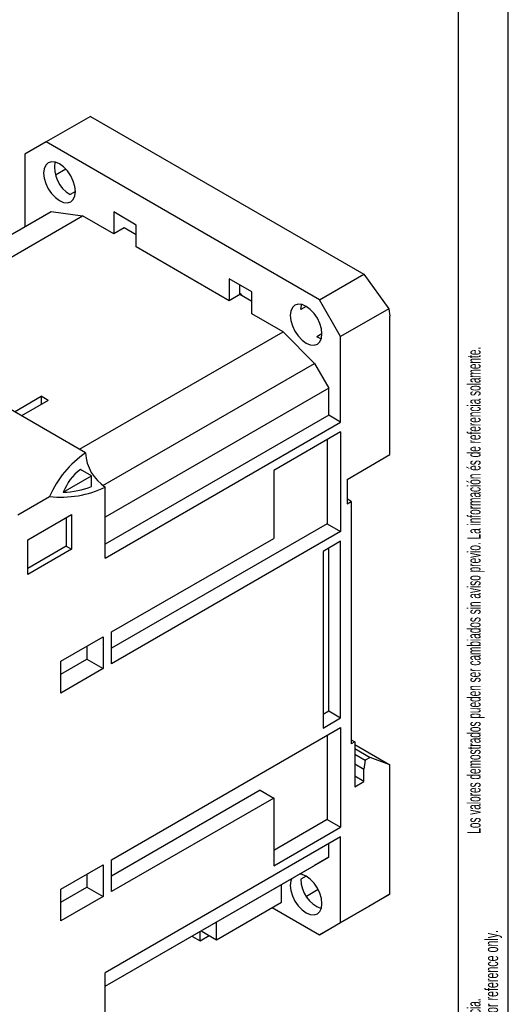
# Model space of a CAD drawing. Header units: millimetres. Extents: x 0 to 420, y 0 to 297.
# Tile 7 of 16: x 371 to 420, y 51 to 150. Entities that reach past the tile are written whole.
import ezdxf

# ---------------------------------------------------------------- set-up
doc = ezdxf.new("R2010")
doc.units = ezdxf.units.MM
doc.layers.add('FORMATO', color=7, linetype='Continuous')
doc.styles.add('SLDTEXTSTYLE1', font='TXT', dxfattribs={"width": 0.605})
doc.styles.add('SLDTEXTSTYLE2', font='TXT', dxfattribs={"width": 0.569583})

# ---------------------------------------------------------------- blocks, each defined once
blk = doc.blocks.new('SW_NOTE_0')
at = {"color": 0, "linetype": 'Continuous', "lineweight": 0, "attachment_point": 1, "rotation": 90}
for s, insert, char_height, style in [('Sujeito a alteração sem aviso prévio. As informações contidas são valores de referência.                                                           Los valores demostrados pueden ser cambiados sin aviso previo. La información és de referencia solamente.', (-1.705, 0), 1.322917, 'SLDTEXTSTYLE2'), ('The values shown are subject to change without prior notice. The information is for reference only.', (0.059, 0), 1.32292, 'SLDTEXTSTYLE1')]:
    blk.add_mtext(s, dxfattribs=dict(at, insert=insert, char_height=char_height, style=style))

msp = doc.modelspace()

# ---------------------------------------------------------------- linework, layer by layer
at = {"color": 7, "linetype": 'Continuous', "lineweight": 25}
for p, q in [((378.071, 140.382), (373.62, 137.812)), ((378.071, 140.382), (405.507, 124.543)), ((373.62, 137.812), (371.499, 136.587)), ((401.056, 121.974), (373.62, 137.812)), ((371.499, 136.587), (371.499, 129.32)), ((375.607, 135.08), (374.569, 134.481)), ((354.883, 119.728), (374.137, 130.843)), ((356.85, 118.592), (377.285, 130.389)), ((374.137, 130.843), (377.285, 130.389)), ((380.409, 128.586), (377.285, 130.389)), ((382.671, 129.484), (380.409, 130.791)), ((380.409, 130.791), (380.409, 128.586)), ((382.671, 127.28), (382.671, 129.484)), ((381.469, 129.198), (380.409, 128.586)), ((382.671, 128.504), (381.469, 129.198)), ((392.005, 121.891), (382.671, 127.28)), ((401.056, 121.974), (405.507, 124.543)), ((405.507, 124.543), (408.003, 121.085)), ((394.268, 122.79), (392.005, 124.096)), ((392.005, 124.096), (392.005, 121.891)), ((393.066, 122.504), (393.066, 123.484)), ((393.066, 122.504), (392.005, 121.891)), ((394.268, 121.81), (393.066, 122.504)), ((394.268, 120.585), (394.268, 122.79)), ((403.177, 118.3), (401.056, 121.974)), ((397.392, 118.782), (394.268, 120.585)), ((408.003, 121.085), (403.177, 118.3)), ((408.003, 121.085), (408.127, 120.341)), ((408.127, 106.459), (408.127, 120.341)), ((376.957, 106.985), (397.392, 118.782)), ((397.392, 118.782), (400.54, 115.601)), ((403.177, 109.706), (403.177, 118.3)), ((379.325, 103.354), (400.54, 115.601)), ((400.54, 115.601), (401.975, 113.114)), ((401.975, 113.114), (379.56, 100.174)), ((401.975, 110.399), (401.975, 113.114)), ((377.585, 106.622), (368.671, 111.768)), ((370.439, 110.748), (373.125, 112.299)), ((373.833, 111.89), (371.146, 110.339)), ((373.833, 111.89), (373.125, 112.299)), ((373.125, 112.299), (373.125, 111.482)), ((401.975, 110.399), (379.56, 97.459)), ((379.56, 96.072), (403.177, 109.706)), ((403.177, 109.706), (401.975, 110.399)), ((403.177, 108.726), (396.46, 104.848)), ((403.177, 108.726), (403.177, 98.743)), ((401.834, 107.95), (401.834, 99.519)), ((403.814, 103.969), (408.127, 106.459)), ((378.188, 104.315), (377.069, 104.961)), ((396.46, 104.848), (396.46, 98.05)), ((375.346, 102.674), (378.188, 104.315)), ((378.188, 103.247), (378.188, 104.315)), ((403.814, 103.969), (403.814, 101.52)), ((379.56, 96.072), (379.56, 103.202)), ((370.792, 100.42), (373.971, 102.256)), ((404.238, 101.765), (403.814, 102.009)), ((403.814, 101.52), (404.238, 101.765)), ((404.238, 101.765), (404.238, 77.432)), ((371.782, 97.909), (376.166, 100.44)), ((375.642, 100.138), (375.642, 97.273)), ((376.166, 100.44), (376.166, 96.97)), ((401.834, 99.519), (380.196, 87.028)), ((401.834, 99.519), (403.177, 98.743)), ((371.782, 94.439), (371.782, 97.909)), ((403.177, 98.743), (380.196, 85.477)), ((380.196, 88.661), (396.46, 98.05)), ((375.642, 97.273), (371.782, 95.044)), ((376.166, 96.97), (371.782, 94.439)), ((375.642, 97.273), (376.166, 96.97)), ((403.177, 97.764), (401.41, 96.743)), ((401.975, 80.739), (401.975, 97.07)), ((403.177, 80.045), (403.177, 97.764)), ((401.41, 96.743), (401.41, 79.024)), ((375.105, 85.722), (379.348, 88.172)), ((379.348, 88.172), (379.348, 84.987)), ((380.196, 85.477), (380.196, 88.661)), ((377.722, 87.233), (377.722, 85.926)), ((375.105, 84.416), (377.722, 85.926)), ((377.722, 85.926), (379.348, 84.987)), ((375.105, 82.538), (375.105, 85.722)), ((379.348, 84.987), (375.105, 82.538)), ((401.41, 80.412), (401.975, 80.739)), ((401.41, 79.024), (403.177, 80.045)), ((401.975, 80.739), (403.177, 80.045)), ((380.196, 65.798), (403.177, 79.065)), ((403.177, 79.065), (403.177, 69.083)), ((401.834, 78.289), (401.834, 69.858)), ((404.238, 77.84), (404.592, 77.636)), ((404.592, 77.636), (404.238, 77.432)), ((404.592, 77.636), (404.592, 73.145)), ((404.592, 77.39), (408.127, 75.349)), ((404.592, 76.963), (406.131, 76.075)), ((404.592, 76.391), (405.636, 75.789)), ((406.131, 76.075), (405.636, 75.789)), ((408.127, 75.349), (406.131, 76.075)), ((404.592, 75.431), (405.511, 74.9)), ((405.636, 75.789), (405.511, 74.9)), ((408.127, 62.366), (408.127, 75.349)), ((405.511, 73.675), (404.592, 74.206)), ((405.511, 73.675), (405.511, 74.9)), ((404.592, 73.145), (405.511, 73.675)), ((395.116, 72.778), (380.196, 64.165)), ((395.116, 72.778), (396.46, 72.002)), ((396.46, 72.002), (380.196, 62.614)), ((396.46, 72.002), (396.46, 65.205)), ((401.834, 69.858), (396.46, 66.756)), ((401.834, 69.858), (403.177, 69.083)), ((396.46, 65.205), (403.177, 69.083)), ((403.177, 68.103), (379.56, 54.469)), ((401.975, 66.082), (401.975, 67.409)), ((403.177, 59.509), (403.177, 68.103)), ((375.105, 62.859), (379.348, 65.308)), ((379.348, 65.308), (379.348, 62.124)), ((379.56, 53.142), (401.975, 66.082)), ((379.56, 53.141), (400.54, 65.253)), ((380.196, 62.614), (380.196, 65.798)), ((401.975, 66.082), (400.54, 65.253)), ((377.722, 64.369), (377.722, 63.063)), ((397.238, 61.549), (397.238, 63.346)), ((375.105, 61.552), (377.722, 63.063)), ((375.105, 59.675), (375.105, 62.859)), ((377.722, 63.063), (379.348, 62.124)), ((400.923, 62.82), (399.74, 62.137)), ((403.177, 59.509), (408.127, 62.366)), ((408.127, 62.366), (406.006, 61.141)), ((379.348, 62.124), (375.105, 59.675)), ((390.732, 57.794), (397.238, 61.549)), ((396.318, 61.019), (401.056, 58.284)), ((406.006, 61.141), (401.056, 58.284)), ((390.732, 57.794), (390.732, 59.591)), ((401.056, 58.284), (403.177, 59.509)), ((389.071, 57.692), (389.071, 58.632)), ((389.176, 58.693), (390.732, 57.794)), ((390.025, 59.183), (390.025, 59.182)), ((390.025, 59.182), (390.025, 59.182)), ((388.257, 58.162), (389.071, 57.692)), ((389.071, 57.692), (389.99, 58.223)), ((379.56, 47.338), (379.56, 54.469))]:
    msp.add_line(p, q, dxfattribs=at)
at = {"color": 1, "linetype": 'Continuous', "lineweight": 25}
for p, q in [((376.555, 132.852), (376.025, 132.546)), ((399.713, 121.32), (399.182, 121.014)), ((401.304, 118.565), (400.773, 118.258)), ((399.713, 64.162), (399.182, 63.856))]:
    msp.add_line(p, q, dxfattribs=at)
at = {"color": 7, "linetype": 'Continuous', "lineweight": 25, "flags": 128}
for points in [[(373.373, 134.689), (373.427, 134.182), (373.586, 133.647), (373.839, 133.121), (374.168, 132.639), (374.552, 132.234), (374.964, 131.933), (375.376, 131.758), (375.759, 131.72), (376.089, 131.822), (376.342, 132.056), (376.501, 132.408), (376.555, 132.852), (376.501, 133.359), (376.342, 133.894), (376.089, 134.42), (375.759, 134.902), (375.376, 135.307), (374.964, 135.608), (374.552, 135.783), (374.168, 135.821), (373.839, 135.719), (373.586, 135.484), (373.427, 135.133), (373.373, 134.689)], [(393.361, 122.333), (393.199, 122.497), (393.066, 122.622)], [(398.122, 120.402), (398.176, 119.895), (398.335, 119.36), (398.588, 118.834), (398.917, 118.351), (399.301, 117.946), (399.713, 117.646), (400.124, 117.471), (400.508, 117.433), (400.838, 117.535), (401.09, 117.769), (401.249, 118.121), (401.304, 118.565), (401.249, 119.072), (401.09, 119.606), (400.838, 120.133), (400.508, 120.615), (400.124, 121.02), (399.713, 121.321), (399.301, 121.496), (398.917, 121.534), (398.588, 121.432), (398.335, 121.197), (398.176, 120.846), (398.122, 120.402)], [(399.182, 121.014), (399.237, 121.458), (399.251, 121.508)], [(401.235, 118.071), (401.185, 118.083), (400.773, 118.258)], [(398.122, 63.244), (398.176, 62.737), (398.335, 62.202), (398.588, 61.676), (398.917, 61.194), (399.301, 60.789), (399.713, 60.488), (400.124, 60.313), (400.508, 60.275), (400.838, 60.377), (401.09, 60.611), (401.249, 60.963), (401.304, 61.407), (401.249, 61.914), (401.09, 62.449), (400.838, 62.975), (400.508, 63.457), (400.124, 63.862), (399.713, 64.163), (399.301, 64.338), (399.027, 64.379)], [(398.277, 63.947), (398.176, 63.688), (398.122, 63.244)]]:
    msp.add_lwpolyline(points, dxfattribs=at)
at = {"color": 7, "linetype": 'Continuous', "lineweight": 25}
for centre, radius, start, end in [((377.63, 135.279), 3.17, 170.63557, 239.57015), ((383.264, 98.243), 10.122, 124.12531, 156.64236), ((381.873, 106.817), 4.292, 182.60548, 237.39452), ((380.129, 100.862), 5.116, 126.74594, 159.24587), ((375.144, 112.31), 10.122, 263.34893, 295.86787), ((375.038, 111.537), 8.868, 271.99065, 290.805), ((402.353, 63.88), 3.17, 180.42937, 249.35961)]:
    msp.add_arc(centre, radius, start, end, dxfattribs=at)
at = {"layer": 'FORMATO'}
for p, q in [((420, 0), (420, 297)), ((415, 5), (415, 287))]:
    msp.add_line(p, q, dxfattribs=at)

# ---------------------------------------------------------------- block references
at = {"color": 7, "linetype": 'Continuous', "lineweight": 0}
msp.add_blockref('SW_NOTE_0', (417.595, 12.311), dxfattribs=at)

doc.saveas('drawing.dxf')
